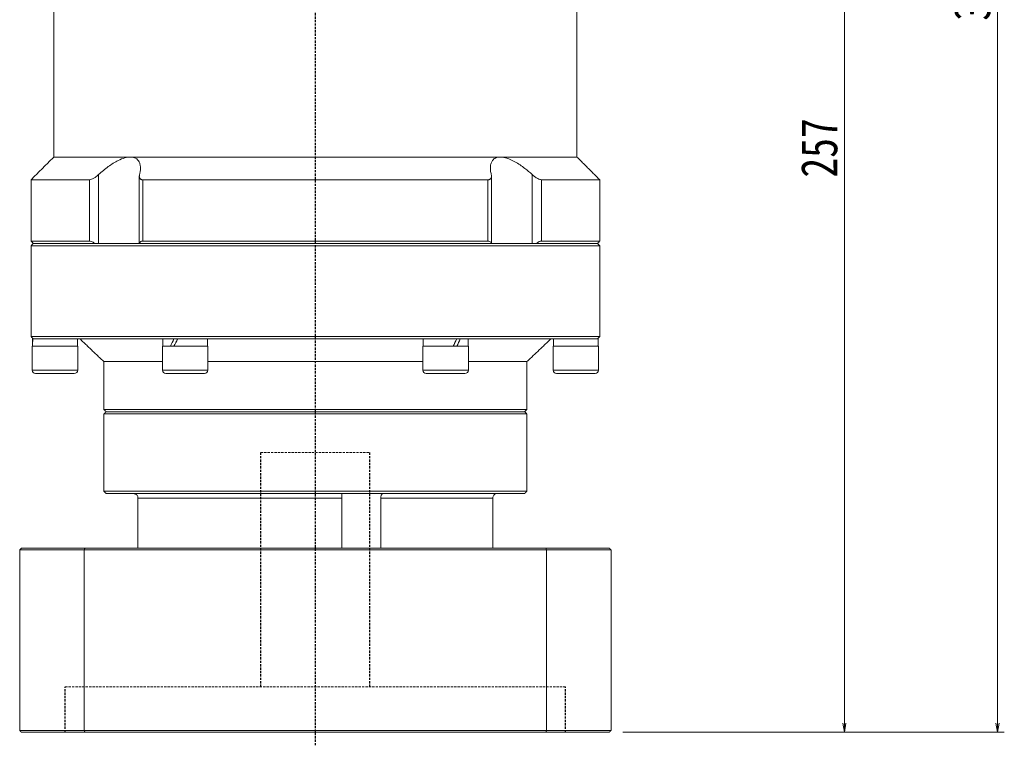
# Model space of a CAD drawing. Header units: millimetres. Extents: x -59 to 951, y -61 to 649.
# Tile 6 of 8: x 480 to 696, y 227 to 386. Entities that reach past the tile are written whole.
import ezdxf

# ---------------------------------------------------------------- set-up
doc = ezdxf.new("R2010")
doc.units = ezdxf.units.MM
doc.linetypes.add('DASHED', pattern=[0.75, 0.5, -0.25])
doc.layers.add('尺寸线层', color=3, linetype='Continuous', lineweight=18)
doc.styles.add('宋体', font='SimSun.ttf', dxfattribs={"width": 0.8})
doc.dimstyles.new('A水平标注$0', dxfattribs={"dimtxt": 3.5, "dimasz": 2, "dimexe": 1.5, "dimexo": 3, "dimgap": 1.1, "dimtad": 1, "dimtoh": 1, "dimdec": 4, "dimdsep": 46, "dimtxsty": '宋体', "dimblk": 'OPEN', "dimcen": 3, "dimclrd": 3, "dimclre": 3, "dimclrt": 6, "dimadec": 0, "dimazin": 0, "dimtm": 1e-09, "dimtfac": 1, "dimtdec": 4, "dimtix": 1, "dimtmove": 0, "dimatfit": 3, "dimldrblk": 'OPEN', "dimfxl": 0, "dimlwd": 13, "dimlwe": 13, "dimarcsym": 0})

# ---------------------------------------------------------------- blocks, each defined once
blk = doc.blocks.new('_Open')
at = {"color": 0, "linetype": 'ByBlock', "lineweight": -2}
for p, q in [((-1, 0.17), (0, 0)), ((-1, -0.17), (0, 0)), ((0, 0), (-1, 0))]:
    blk.add_line(p, q, dxfattribs=at)
blk = doc.blocks.new('*D33')
at = {"layer": 'Defpoints', "color": 0, "transparency": 16777216}
for p in [(613.74, 555.51), (694.67, 555.51), (609.34, 229.51)]:
    blk.add_point(p, dxfattribs=at)
at = {"layer": '尺寸线层', "color": 3, "lineweight": 13, "transparency": 16777216}
for p, q in [((616.74, 555.51), (696.17, 555.51)), ((694.67, 231.51), (694.67, 553.51)), ((612.34, 229.51), (696.17, 229.51))]:
    blk.add_line(p, q, dxfattribs=at)
at = {"layer": '尺寸线层', "color": 3, "lineweight": 13, "transparency": 16777216, "xscale": 2, "yscale": 2, "zscale": 2}
for p, rotation in [((694.67, 555.51), 90), ((694.67, 229.51), 270)]:
    blk.add_blockref('_Open', p, dxfattribs=dict(at, rotation=rotation))
at = {"layer": '尺寸线层', "color": 6, "transparency": 16777216, "insert": (689.17, 392.51), "char_height": 8, "attachment_point": 5, "rotation": 90, "style": '宋体', "bg_fill": 3, "box_fill_scale": 1.1, "bg_fill_color": 256, "bg_fill_true_color": 13158600, "bg_fill_transparency": 0}
blk.add_mtext('326', dxfattribs=at)
blk = doc.blocks.new('*D34')
at = {"layer": 'Defpoints', "color": 0, "transparency": 16777216}
for p in [(627.74, 486.51), (609.34, 229.51), (661.02, 229.51)]:
    blk.add_point(p, dxfattribs=at)
at = {"layer": '尺寸线层', "color": 3, "lineweight": 13, "transparency": 16777216}
for p, q in [((630.74, 486.51), (662.52, 486.51)), ((661.02, 484.51), (661.02, 231.51)), ((612.34, 229.51), (662.52, 229.51))]:
    blk.add_line(p, q, dxfattribs=at)
at = {"layer": '尺寸线层', "color": 3, "lineweight": 13, "transparency": 16777216, "xscale": 2, "yscale": 2, "zscale": 2}
for p, rotation in [((661.02, 486.51), 90), ((661.02, 229.51), 270)]:
    blk.add_blockref('_Open', p, dxfattribs=dict(at, rotation=rotation))
at = {"layer": '尺寸线层', "color": 6, "transparency": 16777216, "insert": (655.52, 358.01), "char_height": 8, "attachment_point": 5, "rotation": 90, "style": '宋体', "bg_fill": 3, "box_fill_scale": 1.1, "bg_fill_color": 256, "bg_fill_true_color": 13158600, "bg_fill_transparency": 0}
blk.add_mtext('257', dxfattribs=at)

msp = doc.modelspace()

# ---------------------------------------------------------------- linework, layer by layer
at = {"color": 1, "linetype": 'DASHED'}
msp.add_line((544.73651, 226.6496), (544.73651, 400.51352), dxfattribs=at)
at = {"color": 7, "linetype": 'Continuous', "lineweight": 15}
for p, q in [((504.07787, 356.01352), (487.23651, 356.01352)), ((585.39515, 356.01352), (504.07787, 356.01352)), ((602.23651, 356.01352), (585.39515, 356.01352)), ((495.05251, 351.01352), (482.23651, 351.01352)), ((495.05251, 351.01352), (495.05251, 337.51352)), ((497.09128, 337.01352), (497.09128, 352.16089)), ((582.65418, 351.01352), (506.81884, 351.01352)), ((506.81884, 337.51352), (506.81884, 351.01352)), ((582.65418, 351.01352), (582.65418, 337.51352)), ((592.38175, 352.16089), (592.38175, 337.01352)), ((607.23651, 351.01352), (594.42052, 351.01352)), ((594.42052, 337.51352), (594.42052, 351.01352)), ((495.05251, 337.51352), (482.23651, 337.51352)), ((482.23651, 336.51352), (544.73651, 336.51352)), ((544.73651, 337.01352), (482.73651, 337.01352)), ((482.73651, 337.01352), (496.27389, 337.01352)), ((506.06645, 337.01352), (583.40658, 337.01352)), ((582.65418, 337.51352), (506.81884, 337.51352)), ((606.73651, 337.01352), (544.73651, 337.01352)), ((544.73651, 336.51352), (607.23651, 336.51352)), ((593.19914, 337.01352), (606.73651, 337.01352)), ((607.23651, 337.51352), (594.42052, 337.51352)), ((607.23651, 316.51352), (482.23651, 316.51352)), ((482.54651, 316.01352), (482.73651, 316.01352)), ((482.75259, 316.01352), (482.63365, 316.01352)), ((482.75259, 316.01352), (512.52177, 316.01352)), ((513.64151, 316.01352), (512.52177, 316.01352)), ((513.64151, 316.01352), (513.73651, 316.01352)), ((513.70666, 316.01352), (514.44151, 316.01352)), ((514.96734, 316.01352), (514.48508, 316.01352)), ((514.96734, 316.01352), (574.50569, 316.01352)), ((575.83151, 316.01352), (574.50569, 316.01352)), ((575.76637, 316.01352), (576.58795, 316.01352)), ((576.58795, 316.01352), (576.53307, 316.01352)), ((576.95126, 316.01352), (576.58795, 316.01352)), ((576.95126, 316.01352), (606.72044, 316.01352)), ((606.92651, 316.01352), (606.73651, 316.01352)), ((606.83938, 316.01352), (606.73651, 316.01352)), ((487.48651, 314.41352), (482.48651, 314.41352)), ((492.48651, 314.41352), (487.48651, 314.41352)), ((520.44164, 314.41352), (511.11151, 314.41352)), ((521.11151, 314.41352), (520.44164, 314.41352)), ((578.36151, 314.41352), (568.36151, 314.41352)), ((606.98651, 314.41352), (596.98651, 314.41352)), ((511.11151, 311.01352), (498.23651, 311.01352)), ((568.36151, 311.01352), (521.11151, 311.01352)), ((591.23651, 311.01352), (578.36151, 311.01352)), ((487.48651, 309.16352), (482.48651, 309.16352)), ((483.23651, 308.41352), (487.48651, 308.41352)), ((492.48651, 309.16352), (487.48651, 309.16352)), ((487.48651, 308.41352), (491.73651, 308.41352)), ((520.44164, 309.16352), (511.11151, 309.16352)), ((511.86151, 308.41352), (519.79212, 308.41352)), ((519.79212, 308.41352), (520.36151, 308.41352)), ((521.11151, 309.16352), (520.44164, 309.16352)), ((578.36151, 309.16352), (568.36151, 309.16352)), ((569.11151, 308.41352), (577.61151, 308.41352)), ((606.98651, 309.16352), (596.98651, 309.16352)), ((597.73651, 308.41352), (606.23651, 308.41352)), ((591.23651, 300.51352), (498.23651, 300.51352)), ((498.23651, 299.51352), (544.73651, 299.51352)), ((498.73651, 300.01352), (590.73651, 300.01352)), ((544.73651, 300.01352), (498.73651, 300.01352)), ((590.73651, 300.01352), (544.73651, 300.01352)), ((544.73651, 299.51352), (591.23651, 299.51352)), ((591.23651, 282.51352), (498.23651, 282.51352)), ((498.73651, 282.01352), (590.73651, 282.01352)), ((505.73575, 281.01352), (550.56495, 281.01352)), ((505.73575, 270.01352), (505.73575, 281.01352)), ((550.56495, 281.01352), (550.56495, 270.01352)), ((559.09636, 270.01352), (559.09636, 281.01352)), ((559.09636, 281.01352), (583.73728, 281.01352)), ((583.73728, 281.01352), (583.73728, 270.01352)), ((479.73651, 269.61352), (493.93051, 269.61352)), ((479.73651, 269.61352), (479.73651, 229.91352)), ((494.06848, 270.01352), (480.13651, 270.01352)), ((493.93051, 269.61352), (493.93051, 229.91352)), ((493.93051, 269.61352), (595.54252, 269.61352)), ((595.40455, 270.01352), (494.06848, 270.01352)), ((595.54252, 269.61352), (595.54252, 229.91352)), ((493.93051, 229.91352), (479.73651, 229.91352)), ((480.13651, 229.51352), (494.06848, 229.51352)), ((595.54252, 229.91352), (493.93051, 229.91352)), ((494.06848, 229.51352), (595.40455, 229.51352))]:
    msp.add_line(p, q, dxfattribs=at)
at = {"color": 6, "linetype": 'DASHED', "lineweight": 15}
for p, q in [((532.73651, 291.01352), (556.73651, 291.01352)), ((489.73651, 239.51352), (599.73651, 239.51352))]:
    msp.add_line(p, q, dxfattribs=at)
at = {"color": 6, "linetype": 'DASHED'}
for p, q in [((532.73651, 239.51352), (532.73651, 291.01352)), ((556.73651, 239.51352), (556.73651, 291.01352)), ((489.73651, 229.51352), (489.73651, 239.51352)), ((599.73651, 229.51352), (599.73651, 239.51352))]:
    msp.add_line(p, q, dxfattribs=at)
at = {"color": 7, "linetype": 'Continuous', "lineweight": 15}
for centre, start, end in [((483.23651, 309.16352), 180, 270), ((491.73651, 309.16352), 270, 0), ((511.86151, 309.16352), 180, 270), ((520.36151, 309.16352), 270, 0), ((569.11151, 309.16352), 180, 270), ((577.61151, 309.16352), 270, 0), ((597.73651, 309.16352), 180, 270), ((606.23651, 309.16352), 270, 0)]:
    msp.add_arc(centre, 0.75, start, end, dxfattribs=at)
at = {"color": 7, "linetype": 'Continuous', "lineweight": 15, "extrusion": (0, 0, -1)}
for centre, major_axis, ratio, start_param, end_param in [((487.48651, 314.41352), (0, 8.55633), 0.577350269, 4.71238898, 4.900492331), ((487.48651, 316.01352), (0, 8.55633), 0.577350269, 4.618754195, 4.71238898), ((516.11151, 316.01352), (4.54557, 8.49348), 0.227735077, 4.403003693, 4.591107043), ((516.11151, 314.41352), (4.54557, 8.49348), 0.227735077, 4.591107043, 4.779210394), ((516.11151, 316.01352), (3.07332, 5.74255), 0.227735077, 4.466025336, 4.591107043), ((573.36151, 316.01352), (4.54557, 8.49348), 0.227735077, 1.44951439, 1.63761774), ((573.36151, 314.41352), (4.54557, 8.49348), 0.227735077, 1.261411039, 1.44951439), ((601.98651, 316.01352), (0, 8.55633), 0.577350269, 1.570796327, 1.758899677), ((573.36151, 314.41352), (3.07332, 5.74255), 0.227735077, 1.32443269, 1.44951439), ((601.98651, 314.41352), (0, 8.55633), 0.577350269, 1.477161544, 1.570796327)]:
    msp.add_ellipse(centre, major_axis=major_axis, ratio=ratio, start_param=start_param, end_param=end_param, dxfattribs=at)
at = {"color": 7, "linetype": 'Continuous', "lineweight": 15}
for points in [[(487.23651, 356.01352), (487.23651, 391.01352)], [(602.23651, 391.01352), (602.23651, 356.01352)], [(482.23651, 351.01352), (487.23651, 356.01352)], [(602.23651, 356.01352), (607.23651, 351.01352)], [(482.23651, 337.51352), (482.23651, 351.01352)], [(506.03221, 337.01352), (506.03221, 351.78342)], [(583.44082, 351.78373), (583.44082, 337.01352)], [(607.23651, 351.01352), (607.23651, 337.51352)], [(482.73651, 337.01352), (482.23651, 337.51352)], [(482.23651, 336.51352), (482.73651, 337.01352)], [(482.23651, 316.51352), (482.23651, 336.51352)], [(607.23651, 337.51352), (606.73651, 337.01352)], [(606.73651, 337.01352), (607.23651, 336.51352)], [(607.23651, 336.51352), (607.23651, 316.51352)], [(482.73651, 316.01352), (482.23651, 316.51352)], [(492.42651, 316.01352), (492.42651, 314.41352)], [(498.23651, 311.01352), (492.98651, 316.01352)], [(511.17151, 314.41352), (511.17151, 316.01352)], [(521.05151, 316.01352), (521.05151, 314.41352)], [(568.42151, 314.41352), (568.42151, 316.01352)], [(578.30151, 316.01352), (578.30151, 314.41352)], [(596.48651, 316.01352), (591.23651, 311.01352)], [(597.04651, 314.41352), (597.04651, 316.01352)], [(607.23651, 316.51352), (606.73651, 316.01352)], [(482.48651, 309.16352), (482.48651, 314.41352)], [(492.48651, 314.41352), (492.48651, 309.16352)], [(511.11151, 309.16352), (511.11151, 314.41352)], [(521.11151, 314.41352), (521.11151, 309.16352)], [(568.36151, 309.16352), (568.36151, 314.41352)], [(578.36151, 314.41352), (578.36151, 309.16352)], [(596.98651, 309.16352), (596.98651, 314.41352)], [(606.98651, 314.41352), (606.98651, 309.16352)], [(498.23651, 300.51352), (498.23651, 311.01352)], [(591.23651, 311.01352), (591.23651, 300.51352)], [(498.73651, 300.01352), (498.23651, 300.51352)], [(498.23651, 299.51352), (498.73651, 300.01352)], [(498.23651, 282.51352), (498.23651, 299.51352)], [(591.23651, 300.51352), (590.73651, 300.01352)], [(590.73651, 300.01352), (591.23651, 299.51352)], [(591.23651, 299.51352), (591.23651, 282.51352)], [(498.73651, 282.01352), (498.23651, 282.51352)], [(591.23651, 282.51352), (590.73651, 282.01352)], [(479.73651, 269.61352), (480.13651, 270.01352)], [(493.93051, 269.61352), (494.06848, 270.01352)], [(595.54252, 269.61352), (595.40455, 270.01352)], [(479.73651, 229.91352), (480.13651, 229.51352)], [(494.06848, 229.51352), (493.93051, 229.91352)], [(595.40455, 229.51352), (595.54252, 229.91352)]]:
    msp.add_open_spline(points, degree=1, dxfattribs=at)
for points, knots in [([(504.07787, 356.01352), (503.67635, 355.97516), (502.84521, 355.89575), (501.51297, 355.34173), (500.28775, 354.65352), (498.79967, 353.65175), (497.78025, 352.76213), (497.09128, 352.16089)], [0, 0, 0, 0, 1.493533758, 3.091577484, 4.322036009, 5.554470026, 8.123989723, 8.123989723, 8.123989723, 8.123989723]), ([(506.08323, 352.16089), (506.13472, 352.39415), (506.23809, 352.86252), (506.29293, 353.58204), (506.23713, 354.31027), (506.02532, 354.9467), (505.68099, 355.43704), (505.26259, 355.75932), (504.754, 355.95502), (504.34813, 356.01098), (504.10997, 356.01322), (504.07787, 356.01352)], [0, 0, 0, 0, 0.626246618, 1.257495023, 2.032414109, 2.823629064, 3.42820033, 4.048095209, 4.555440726, 5.077036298, 5.158257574, 5.158257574, 5.158257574, 5.158257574]), ([(585.39515, 356.01352), (585.21434, 356.00436), (584.84813, 355.98581), (584.37921, 355.83549), (583.97776, 355.59626), (583.60724, 355.21341), (583.32409, 354.65643), (583.18493, 353.91041), (583.19683, 353.07271), (583.32514, 352.4664), (583.3898, 352.16089)], [0, 0, 0, 0, 0.468845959, 0.949596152, 1.451964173, 1.965089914, 2.734777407, 3.526210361, 4.335728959, 5.157885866, 5.157885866, 5.157885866, 5.157885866]), ([(592.38175, 352.16089), (591.8551, 352.62582), (591.00357, 353.37756), (589.71347, 354.30982), (588.3993, 355.12691), (586.92436, 355.80256), (585.86992, 356.0091), (585.42762, 356.01322), (585.39515, 356.01352)], [0, 0, 0, 0, 1.982297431, 3.205120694, 4.453658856, 6.379550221, 7.997496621, 8.125663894, 8.125663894, 8.125663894, 8.125663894]), ([(497.09128, 352.16089), (496.83263, 351.93938), (496.40581, 351.57385), (495.77903, 351.21048), (495.3431, 351.03885), (495.13833, 351.021), (495.05251, 351.01352)], [0, 0, 0, 0, 0.923658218, 1.524159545, 2.020218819, 2.378137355, 2.378137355, 2.378137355, 2.378137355]), ([(506.81884, 351.01352), (506.7506, 351.01683), (506.61175, 351.02356), (506.43904, 351.07681), (506.29556, 351.1581), (506.17218, 351.27764), (506.07939, 351.44243), (506.03069, 351.65606), (506.02833, 351.89686), (506.06483, 352.07237), (506.08323, 352.16089)], [0, 0, 0, 0, 0.165195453, 0.336098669, 0.501143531, 0.67031152, 0.899665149, 1.135559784, 1.381616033, 1.632058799, 1.632058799, 1.632058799, 1.632058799]), ([(583.3898, 352.16089), (583.41155, 352.05069), (583.45569, 351.82712), (583.42974, 351.55994), (583.35085, 351.35425), (583.24616, 351.21587), (583.10839, 351.11255), (582.96161, 351.05188), (582.80779, 351.01903), (582.70569, 351.01537), (582.65418, 351.01352)], [0, 0, 0, 0, 0.312581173, 0.634124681, 0.837734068, 1.046108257, 1.214079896, 1.386575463, 1.508153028, 1.631948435, 1.631948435, 1.631948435, 1.631948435]), ([(594.42052, 351.01352), (594.29985, 351.0275), (594.05904, 351.05541), (593.55284, 351.28293), (592.96927, 351.65038), (592.58186, 351.98701), (592.38175, 352.16089)], [0, 0, 0, 0, 0.48914015, 0.976123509, 1.653805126, 2.377879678, 2.377879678, 2.377879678, 2.377879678]), ([(495.05251, 337.51352), (495.17305, 337.49935), (495.41361, 337.47109), (495.85222, 337.27738), (496.137, 337.09918), (496.27389, 337.01352)], [0, 0, 0, 0, 0.457440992, 0.912864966, 1.334419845, 1.334419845, 1.334419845, 1.334419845]), ([(506.06645, 337.01352), (506.11482, 337.1243), (506.20374, 337.32797), (506.49005, 337.4893), (506.72317, 337.50647), (506.81884, 337.51352)], [0, 0, 0, 0, 0.4023771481, 0.7397651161, 0.974629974, 0.974629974, 0.974629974, 0.974629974]), ([(582.65418, 337.51352), (582.78801, 337.49935), (583.05508, 337.47109), (583.30035, 337.27738), (583.37209, 337.09918), (583.40658, 337.01352)], [0, 0, 0, 0, 0.33430891, 0.6671437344, 0.9752262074, 0.9752262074, 0.9752262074, 0.9752262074]), ([(593.19914, 337.01352), (593.37912, 337.1243), (593.71, 337.32797), (594.13813, 337.4893), (594.33835, 337.50647), (594.42052, 337.51352)], [0, 0, 0, 0, 0.551089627, 1.013171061, 1.334838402, 1.334838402, 1.334838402, 1.334838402]), ([(505.73575, 281.01352), (505.72551, 281.1236), (505.70505, 281.34374), (505.54548, 281.63863), (505.30626, 281.86656), (505.02877, 281.99431), (504.83827, 282.00794), (504.76029, 282.01352)], [0, 0, 0, 0, 0.324175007, 0.648284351, 0.979229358, 1.316860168, 1.550819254, 1.550819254, 1.550819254, 1.550819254]), ([(550.53493, 281.88999), (550.53446, 281.88252), (550.53148, 281.83544), (550.54413, 281.65225), (550.5603, 281.35925), (550.5634, 281.12878), (550.56495, 281.01352)], [0, 0, 0, 0, 0.0513915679, 0.3237471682, 0.6004135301, 0.8771995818, 0.8771995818, 0.8771995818, 0.8771995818]), ([(559.09636, 281.01352), (559.10299, 281.1236), (559.11624, 281.34374), (559.21558, 281.63863), (559.35202, 281.86656), (559.49368, 281.99431), (559.57621, 282.00794), (559.60999, 282.01352)], [0, 0, 0, 0, 0.251379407, 0.502707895, 0.759337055, 1.021150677, 1.202572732, 1.202572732, 1.202572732, 1.202572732]), ([(584.71274, 282.01352), (584.69585, 282.01324), (584.57053, 282.01117), (584.3383, 281.95783), (584.05764, 281.78259), (583.84874, 281.51917), (583.74919, 281.24532), (583.74031, 281.07251), (583.73728, 281.01352)], [0, 0, 0, 0, 0.05070556, 0.376081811, 0.704498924, 1.040598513, 1.377079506, 1.551483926, 1.551483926, 1.551483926, 1.551483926])]:
    msp.add_open_spline(points, degree=3, knots=knots, dxfattribs=at)

# ---------------------------------------------------------------- dimensions: what is measured, and where the dimension line sits
at = {"layer": '尺寸线层'}
dim = msp.add_linear_dim(base=(694.67254, 555.51352), p1=(609.33651, 229.51352), p2=(613.73651, 555.51352), angle=90, dimstyle='A水平标注$0', override={"dimtxt": 8, "dimgap": 1.5}, dxfattribs=at)
dim.commit()
dim.dimension.update_dxf_attribs({"geometry": '*D33', "text_midpoint": (689.17254, 392.51352)})

# ---------------------------------------------------------------- next in the draw order: dimensions: what is measured, and where the dimension line sits
dim = msp.add_linear_dim(base=(661.02304, 229.51352), p1=(627.73651, 486.51352), p2=(609.33651, 229.51352), angle=90, dimstyle='A水平标注$0', override={"dimtxt": 8, "dimgap": 1.5}, dxfattribs=at)
dim.commit()
dim.dimension.update_dxf_attribs({"geometry": '*D34', "text_midpoint": (655.52304, 358.01352)})

# ---------------------------------------------------------------- next in the draw order: linework, layer by layer
at = {"color": 7, "linetype": 'Continuous', "lineweight": 15}
for p, q in [((609.33651, 270.01352), (595.40455, 270.01352)), ((595.54252, 269.61352), (609.73651, 269.61352)), ((609.73651, 269.61352), (609.73651, 229.91352)), ((595.40455, 229.51352), (609.33651, 229.51352)), ((609.73651, 229.91352), (595.54252, 229.91352))]:
    msp.add_line(p, q, dxfattribs=at)
for points in [[(609.33651, 270.01352), (609.73651, 269.61352)], [(609.33651, 229.51352), (609.73651, 229.91352)]]:
    msp.add_open_spline(points, degree=1, dxfattribs=at)

doc.saveas('drawing.dxf')
